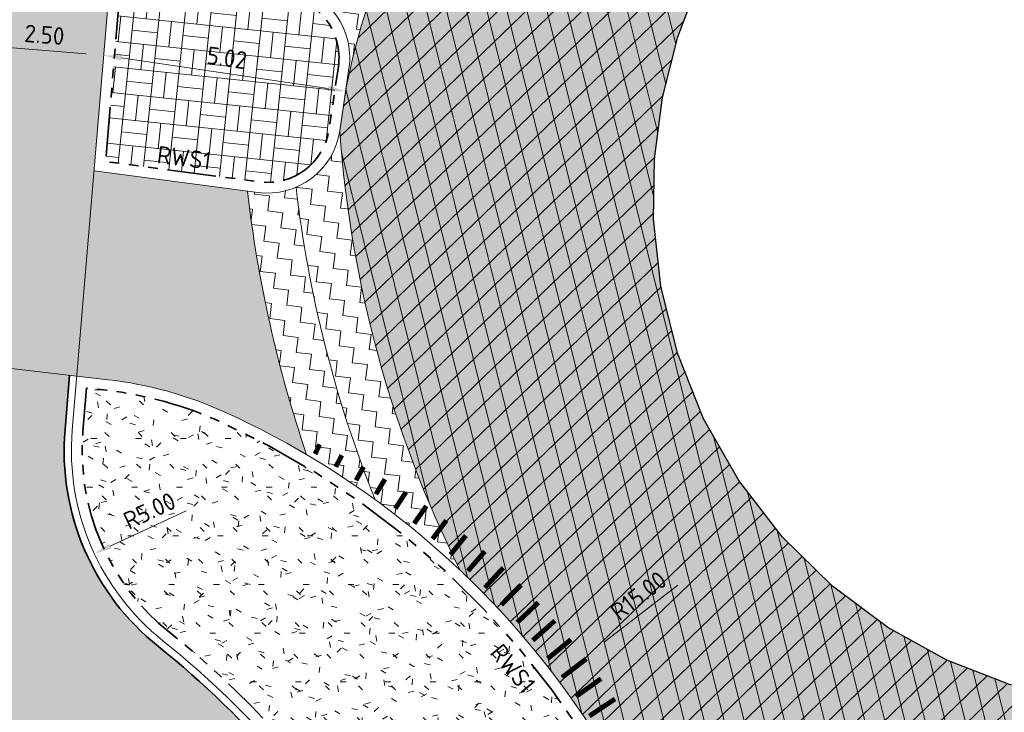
# Model space of a CAD drawing. Header units: metres. Extents: x 196651 to 397723, y 354703 to 710691.
# Tile 202 of 256: x 198029 to 198049, y 356111 to 356126. Entities that reach past the tile are written whole.
import ezdxf
from ezdxf.enums import TextEntityAlignment as Align

# ---------------------------------------------------------------- set-up
doc = ezdxf.new("R2010")
doc.units = ezdxf.units.M
doc.header["$MEASUREMENT"] = 0
doc.linetypes.add('VH-OPSLUITBAND_100X200', pattern=[16, 8, -2, 4, -2])
doc.linetypes.add('VH-RWSBAND_110X220', pattern=[24, 10, -2, 2, -2, 2, -2, 2, -2])
for name, color, linetype, lineweight in [('N-WE-GR-GRAS_BERM-A', 86, 'Continuous', 5), ('N-WE-VH-GOOT_TEGEL-G', 170, 'Continuous', 35), ('N-WE-VH-KANTOPSLUITING_TEKST-T', 7, 'VH-OPSLUITBAND_100X200', 35), ('N-WE-VH-KANTOPSLUITING_TROTTOIRBAND_RWS_110 220-G', 6, 'VH-RWSBAND_110X220', 35), ('N-WE-VH-KANTVERHARDING-G', 1, 'Continuous', 5), ('N-WE-VH-VERHARDING_ASFALT_DEKLAAG-A', 251, 'Continuous', 5), ('N-WE-VH-VERHARDING_ASFALT_DEKLAAG-G_ZWART', 252, 'Continuous', 5), ('N-WE-VH-VERHARDING_ASFALT_TRAPSGEWIJSFREZEN-1_TRAP-A', 5, 'Continuous', 5), ('N-WE-VH_BETON_PRINTBETON-A', 252, 'Continuous', 5), ('X-XX-AL-AANPIJLING-M', 7, 'Continuous', 18)]:
    doc.layers.add(name, color=color, linetype=linetype, lineweight=lineweight)
doc.layers.add('N-WE-VH-VERHARDING_ASFALT_COATING_ROOD-G', color=7, linetype='Continuous', lineweight=5, true_color=0xffa8a8)
doc.layers.add('N-WE-VH-VERHARDING_ASFALT_DEKLAAG-G_ROOD', color=7, linetype='Continuous', lineweight=5, true_color=0xbf4040)
doc.layers.add('N-WE-VW-MARKERING_RUMBLE_STRIP-G', color=7, linetype='Continuous')
doc.layers.add('X-XX-AL-HULPLIJNEN', color=4, linetype='Continuous', lineweight=25, plot=False)
doc.styles.add('NLCS-ISO', font='NLCS-ISO.ttf')
doc.styles.add('NLCS-ISO-M200-T18', font='NLCS-ISO.ttf')
doc.dimstyles.new('NLCS-M200-T18-PIJL', dxfattribs={"dimscale": 0.2, "dimtxt": 1.799999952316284, "dimasz": 1.8, "dimexe": 2, "dimexo": 2, "dimgap": 0.7, "dimtad": 1, "dimzin": 0, "dimdsep": 46, "dimtxsty": 'NLCS-ISO-M200-T18', "dimcen": 0, "dimdle": 2, "dimse1": 1, "dimse2": 1, "dimclrd": 256, "dimclre": 256, "dimclrt": 256, "dimadec": 1, "dimazin": 0, "dimtfac": 1, "dimtofl": 0, "dimtmove": 1, "dimatfit": 0, "dimfxl": 2, "dimfxlon": 1, "dimtfillclr": 254, "dimtolj": 1, "dimtzin": 0, "dimlwd": 18, "dimlwe": 18, "dimarcsym": 0})

# ---------------------------------------------------------------- blocks, each defined once
blk = doc.blocks.new('*D1785')
at = {"layer": 'Defpoints', "color": 0, "ltscale": 0.2, "transparency": 16777216}
for p in [(198035.2421205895, 356116.7529131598), (198030.7122296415, 356114.6362913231)]:
    blk.add_point(p, dxfattribs=at)
at = {"layer": 'X-XX-AL-AANPIJLING-M', "linetype": 'Continuous', "lineweight": 18, "ltscale": 0.2, "transparency": 16777216}
blk.add_line((198032.5966642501, 356115.5168059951), (198031.0383817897, 356114.7886880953), dxfattribs=at)
at = {"layer": 'X-XX-AL-AANPIJLING-M', "ltscale": 0.2, "transparency": 16777216}
blk.add_solid([(198031.0129823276, 356114.8430467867), (198031.0637812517, 356114.734329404), (198030.7122296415, 356114.6362913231)], dxfattribs=at)
at = {"layer": 'X-XX-AL-AANPIJLING-M', "ltscale": 0.2, "transparency": 16777216, "insert": (198031.8451352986, 356115.5188584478), "char_height": 0.3599999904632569, "attachment_point": 5, "rotation": 25.044647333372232, "style": 'NLCS-ISO-M200-T18'}
blk.add_mtext('\\A1;R5.00', dxfattribs=at)
blk = doc.blocks.new('TEKST TB')
at = {"style": 'NLCS-ISO'}
blk.add_attdef('TEKST_TROTTOIRBANDEN', text='', height=0.36, rotation=0.340705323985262, dxfattribs=at).set_placement((0, 0), align=Align.BOTTOM_CENTER)
blk = doc.blocks.new('*D1665')
at = {"layer": 'Defpoints', "color": 0, "ltscale": 0.2, "transparency": 16777216}
for p in [(198040.9013134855, 356112.6079364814), (198029.0298699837, 356103.4390309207)]:
    blk.add_point(p, dxfattribs=at)
at = {"layer": 'X-XX-AL-AANPIJLING-M', "linetype": 'Continuous', "lineweight": 18, "ltscale": 0.2, "transparency": 16777216}
blk.add_line((198042.68994428, 356113.9893848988), (198041.1862281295, 356112.8279902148), dxfattribs=at)
at = {"layer": 'X-XX-AL-AANPIJLING-M', "ltscale": 0.2, "transparency": 16777216}
blk.add_solid([(198041.1495525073, 356112.8754759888), (198041.2229037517, 356112.7805044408), (198040.9013134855, 356112.6079364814)], dxfattribs=at)
at = {"layer": 'X-XX-AL-AANPIJLING-M', "ltscale": 0.2, "transparency": 16777216, "insert": (198041.884940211, 356113.7719718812), "char_height": 0.3599999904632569, "attachment_point": 5, "rotation": 37.68069187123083, "style": 'NLCS-ISO-M200-T18'}
blk.add_mtext('\\A1;R15.00', dxfattribs=at)
blk = doc.blocks.new('*D1794')
at = {"layer": 'Defpoints', "color": 0, "transparency": 16777216}
for p in [(198028.4155924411, 356125.080594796), (198030.9068091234, 356124.8712160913), (198030.9068091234, 356124.8712160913)]:
    blk.add_point(p, dxfattribs=at)
at = {"layer": 'X-XX-AL-AANPIJLING-M', "linetype": 'Continuous', "lineweight": 18, "transparency": 16777216}
blk.add_line((198028.7743276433, 356125.0504442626), (198030.5480739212, 356124.9013666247), dxfattribs=at)
at = {"layer": 'X-XX-AL-AANPIJLING-M', "transparency": 16777216}
for points in [[(198028.7793527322, 356125.1102334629), (198028.7693025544, 356124.9906550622), (198028.4155924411, 356125.080594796)], [(198030.5530990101, 356124.9611558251), (198030.5430488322, 356124.8415774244), (198030.9068091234, 356124.8712160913)]]:
    blk.add_solid(points, dxfattribs=at)
at = {"layer": 'X-XX-AL-AANPIJLING-M', "transparency": 16777216, "insert": (198029.688001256, 356125.2947811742), "char_height": 0.3599999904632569, "attachment_point": 5, "rotation": 355.1957659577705, "style": 'NLCS-ISO-M200-T18'}
blk.add_mtext('\\A1;2.50', dxfattribs=at)
blk = doc.blocks.new('*D1795')
at = {"layer": 'Defpoints', "color": 0, "transparency": 16777216}
for p in [(198030.9068091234, 356124.8712160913), (198035.8710888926, 356124.1373660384), (198035.8710888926, 356124.1373660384)]:
    blk.add_point(p, dxfattribs=at)
at = {"layer": 'X-XX-AL-AANPIJLING-M', "linetype": 'Continuous', "lineweight": 18, "transparency": 16777216}
blk.add_line((198031.2629389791, 356124.8185708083), (198035.5149590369, 356124.1900113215), dxfattribs=at)
at = {"layer": 'X-XX-AL-AANPIJLING-M', "transparency": 16777216}
for points in [[(198031.271713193, 356124.8779257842), (198031.2541647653, 356124.7592158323), (198030.9068091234, 356124.8712160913)], [(198035.5237332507, 356124.2493662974), (198035.5061848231, 356124.1306563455), (198035.8710888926, 356124.1373660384)]]:
    blk.add_solid(points, dxfattribs=at)
at = {"layer": 'X-XX-AL-AANPIJLING-M', "transparency": 16777216, "insert": (198033.4357448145, 356124.8208509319), "char_height": 0.3599999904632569, "attachment_point": 5, "rotation": 351.5910882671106, "style": 'NLCS-ISO-M200-T18'}
blk.add_mtext('\\A1;5.02', dxfattribs=at)

msp = doc.modelspace()

# ---------------------------------------------------------------- hatches: boundary and pattern name
at = {"layer": 'N-WE-GR-GRAS_BERM-A'}
h = msp.add_hatch(dxfattribs=at)
h.set_pattern_fill('AGR-GRAS_01', color=256, scale=0.04, pattern_type=2)
h.set_pattern_definition([(0, (0, 0), (1, 1), [0.12, -0.8]), (45, (0.4, 0.2), (-0.1131370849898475, 1.866761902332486), [0.12, -0.8]), (29.99999999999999, (0.08, 0.12), (0.2274613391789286, 1.286025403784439), [0.12, -0.8]), (15, (0.32, 0.48), (0.3856270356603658, 0.7244941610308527), [0.12, -0.8]), (135, (0.16, 2), (-0.02828427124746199, -0.6505382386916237), [0.12, -0.8]), (150, (1.2, 0.4), (0.2156921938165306, -0.5864101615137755), [0.12, -0.8]), (165, (0.24, 0.04), (0.1434520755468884, -0.7010146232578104), [0.12, -0.8]), (85, (0.4, 0.4), (-0.872677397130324, 1.040016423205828), [0.12, -0.8]), (99.99999999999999, (0, 0), (-1.112117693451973, 0.7787131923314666), [0.12, -0.7999999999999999])])
edge = h.paths.add_edge_path()
edge.add_arc((198035.2421205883, 356116.7529131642), 4.779999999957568, 175.1957659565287, 231.371803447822)
edge.add_arc((198020.577740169, 356098.3897449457), 18.7199999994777, 29.233282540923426, 51.39462795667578, ccw=False)
edge.add_line((198036.9135335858, 356107.5319686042), (198039.0424934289, 356103.7278341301))
edge.add_arc((198043.213705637, 356106.0622267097), 4.780000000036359, 209.233282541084, 264.4633105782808)
edge.add_line((198042.752516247, 356101.3045272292), (198043.5478804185, 356101.2274283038))
edge.add_line((198043.5478804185, 356101.2274283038), (198043.5195082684, 356101.7626166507))
edge.add_line((198043.5195082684, 356101.7626166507), (198043.3874663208, 356103.7187676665))
edge.add_arc((198026.0686544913, 356101.4441579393), 17.46754397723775, 7.482259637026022, 65.5380046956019)
edge.add_arc((198030.0801653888, 356110.2621105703), 7.780000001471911, 65.53800469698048, 83.44999517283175)
edge.add_line((198030.967632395, 356117.9913280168), (198030.5533503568, 356118.0388957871))
edge.add_line((198030.5533503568, 356118.0388957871), (198030.4789142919, 356117.1532452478))
at = {"layer": 'N-WE-VH-VERHARDING_ASFALT_COATING_ROOD-G'}
h = msp.add_hatch(color=256, dxfattribs=at)
edge = h.paths.add_edge_path()
edge.add_line((198031.4294343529, 356131.0894830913), (198029.0790537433, 356131.1835357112))
edge.add_line((198029.0790537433, 356131.1835357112), (198029.067629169, 356131.0476045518))
edge.add_line((198029.067629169, 356131.0476045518), (198028.9163354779, 356131.0385044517))
edge.add_line((198028.9163354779, 356131.0385044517), (198028.5691486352, 356126.9076275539))
edge.add_line((198028.5691486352, 356126.9076275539), (198028.1990489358, 356122.5041303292))
edge.add_line((198028.1990489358, 356122.5041303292), (198027.9242628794, 356119.2346879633))
edge.add_arc((198024.9348028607, 356119.485942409), 2.999999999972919, 345.2730524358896, 355.1957659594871, ccw=False)
edge.add_line((198027.8362477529, 356118.7233038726), (198027.9867252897, 356118.7060260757))
edge.add_arc((198024.9348028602, 356119.485942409), 3.150000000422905, 342.90097050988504, 345.6649064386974, ccw=False)
edge.add_line((198027.9455665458, 356118.5597663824), (198030.3531187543, 356118.2833317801))
edge.add_line((198030.3531187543, 356118.2833317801), (198031.4294343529, 356131.0894830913))
at = {"layer": 'N-WE-VH-VERHARDING_ASFALT_DEKLAAG-A', "lineweight": 9}
h = msp.add_hatch(dxfattribs=at)
h.set_pattern_fill('AVH-ASFALT', color=256, scale=0.4, angle=164, pattern_type=2)
h.set_pattern_definition([(224, (0, 0), (0.2778633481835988, -0.2877359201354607), []), (283.9999999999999, (0, 0), (0.3881182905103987, 0.09676875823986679), [])])
h.paths.add_polyline_path([(198042.195, 356121.505), (198042.213, 356122.748), (198042.377, 356124.006), (198042.691, 356125.254), (198043.154, 356126.464), (198043.757, 356127.611), (198044.486, 356128.671), (198045.322, 356129.626), (198046.244, 356130.46), (198047.263, 356131.179), (198048.396, 356131.776), (198049.62, 356132.226), (198050.904, 356132.51), (198052.215, 356132.619), (198053.517, 356132.551), (198054.776, 356132.316), (198055.962, 356131.93), (198057.197, 356131.35), (198058.38, 356130.606), (198059.478, 356129.706), (198060.461, 356128.667), (198061.305, 356127.512), (198061.99, 356126.269), (198062.508, 356124.971), (198062.854, 356123.651), (198063.03, 356122.293), (198063.018, 356120.882), (198062.804, 356119.459), (198062.386, 356118.066), (198061.773, 356116.748), (198060.988, 356115.542), (198060.06, 356114.48), (198059.026, 356113.581), (198057.873, 356112.821), (198056.594, 356112.205), (198055.217, 356111.761), (198053.778, 356111.508), (198052.317, 356111.458), (198050.878, 356111.608), (198049.499, 356111.947), (198048.214, 356112.452), (198047.006, 356113.121), (198045.867, 356113.968), (198044.834, 356114.982), (198043.942, 356116.139), (198043.22, 356117.409), (198042.685, 356118.754), (198042.345, 356120.132)], flags=16)
edge = h.paths.add_edge_path()
edge.add_arc((198055.4766119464, 356121.7187497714), 14.11288123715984, 355.5884498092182, 393.7722363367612)
edge.add_line((198067.2079999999, 356129.5639999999), (198066.1790000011, 356130.5539999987))
edge.add_line((198066.1790000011, 356130.5539999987), (198065.2290000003, 356131.6210000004))
edge.add_line((198065.2290000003, 356131.6210000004), (198064.3699999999, 356132.7630000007))
edge.add_line((198064.3699999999, 356132.7630000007), (198063.6129999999, 356133.974))
edge.add_arc((198053.8240087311, 356126.3573724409), 12.40311918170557, 37.88580496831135, 85.5774554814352)
edge.add_line((198054.7804298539, 356138.7235611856), (198053.7762296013, 356138.7758346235))
edge.add_line((198053.7762296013, 356138.7758346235), (198053.677, 356138.781))
edge.add_arc((198052.3660935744, 356125.937231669), 12.91049420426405, 84.17225479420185, 124.680642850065)
edge.add_line((198045.0199999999, 356136.5539999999), (198044.032, 356135.519))
edge.add_line((198044.032, 356135.519), (198042.957, 356134.575))
edge.add_line((198042.957, 356134.575), (198041.803, 356133.729))
edge.add_line((198041.803, 356133.729), (198040.58, 356132.986))
edge.add_arc((198053.256285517, 356120.5498401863), 17.757992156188, 135.5478466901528, 167.9898876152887)
edge.add_line((198035.8870000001, 356124.2450000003), (198035.7507638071, 356123.3234022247))
edge.add_arc((198059.6964027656, 356125.0312047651), 24.00646193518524, 184.0794266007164, 206.5771165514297)
edge.add_arc((198026.0686544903, 356101.4441579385), 17.68754397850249, 27.560139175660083, 46.57731757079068, ccw=False)
edge.add_arc((198052.3151757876, 356119.6819750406), 14.58518576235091, 223.5779036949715, 261.9630649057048)
edge.add_line((198050.2760000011, 356105.240042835), (198051.0643627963, 356105.1505225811))
edge.add_arc((198052.3151757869, 356119.6819750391), 14.58518576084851, 265.0803201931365, 302.8950754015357)
edge.add_arc((198073.1743636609, 356095.6929686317), 17.47204140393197, 119.23239695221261, 137.7735058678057, ccw=False)
edge.add_arc((198058.583600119, 356119.9447743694), 10.85312894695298, 303.9315362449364, 358.158694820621)
edge.add_line((198069.4311251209, 356119.5960491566), (198069.5476804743, 356120.6331866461))
at = {"layer": 'N-WE-VH-VERHARDING_ASFALT_DEKLAAG-G_ROOD'}
h = msp.add_hatch(color=256, dxfattribs=at)
edge = h.paths.add_edge_path()
edge.add_arc((198035.2421206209, 356116.7529135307), 5.150000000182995, 175.1957701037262, 219.2373761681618)
edge.add_arc((198020.4500581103, 356098.1394902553), 18.77531222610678, 54.8726943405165, 75.76927051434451)
edge.add_arc((198024.9348028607, 356119.485942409), 3.149999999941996, 272.3787211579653, 342.900970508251)
edge.add_line((198027.9455665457, 356118.5597663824), (198030.204028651, 356118.300450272))
edge.add_line((198030.204028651, 356118.300450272), (198030.1102142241, 356117.1842332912))
h = msp.add_hatch(color=256, dxfattribs=at)
edge = h.paths.add_edge_path()
edge.add_line((198059.9864198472, 356094.7601444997), (198057.7619354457, 356084.3678069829))
edge.add_line((198057.7619354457, 356084.3678069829), (198059.940892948, 356083.9030916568))
edge.add_line((198059.940892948, 356083.9030916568), (198062.4269893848, 356095.5122985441))
edge.add_arc((198072.3519624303, 356093.3868785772), 10.14999999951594, 83.28178701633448, 167.9127494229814, ccw=False)
edge.add_line((198073.5393747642, 356103.4671837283), (198074.9791103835, 356103.3050425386))
edge.add_line((198074.9791103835, 356103.3050425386), (198114.4968007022, 356098.8510774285))
edge.add_line((198114.4968007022, 356098.8510774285), (198132.2268560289, 356096.853071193))
edge.add_line((198132.2268560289, 356096.853071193), (198162.1601647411, 356093.4810409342))
edge.add_arc((198159.1768737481, 356066.9985471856), 26.65000000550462, 71.13364386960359, 83.57264511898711, ccw=False)
edge.add_line((198167.7944663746, 356092.2167865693), (198175.5435832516, 356089.5687534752))
edge.add_line((198175.5435832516, 356089.5687534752), (198177.7043724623, 356088.8800265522))
edge.add_arc((198187.8322783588, 356120.6549856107), 33.35000001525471, 252.3209120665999, 259.1584336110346)
edge.add_line((198181.559347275, 356087.9002479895), (198189.8761610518, 356086.7686389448))
edge.add_line((198189.8761610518, 356086.7686389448), (198190.2561459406, 356089.570107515))
edge.add_line((198190.2561459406, 356089.570107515), (198182.1655033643, 356091.0423166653))
edge.add_arc((198187.8322783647, 356120.6549856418), 30.15000004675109, 252.3209120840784, 259.1666677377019, ccw=False)
edge.add_line((198178.6761655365, 356091.9288981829), (198176.5469664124, 356092.6075561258))
edge.add_line((198176.5469664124, 356092.6075561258), (198168.8292242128, 356095.2448678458))
edge.add_arc((198159.1768737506, 356066.9985471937), 29.84999999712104, 71.13364387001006, 83.5726451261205)
edge.add_line((198162.5183835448, 356096.6609276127), (198132.5852027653, 356100.0329434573))
edge.add_line((198132.5852027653, 356100.0329434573), (198114.8552001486, 356102.0309437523))
edge.add_line((198114.8552001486, 356102.0309437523), (198078.5813975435, 356106.1192963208))
edge.add_arc((198078.9341944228, 356109.2494775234), 3.149999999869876, 174.1331039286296, 263.5694374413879, ccw=False)
edge.add_line((198075.8006939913, 356109.5714636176), (198076.1303685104, 356112.7797861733))
edge.add_line((198076.1303685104, 356112.7797861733), (198073.9418920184, 356113.00466535))
edge.add_line((198073.9418920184, 356113.00466535), (198073.733660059, 356110.9781960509))
edge.add_arc((198068.6106355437, 356111.5046177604), 5.15000000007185, 281.6676210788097, 354.1331039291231, ccw=False)
edge.add_arc((198072.3519624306, 356093.3868785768), 13.34999999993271, 101.6676210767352, 142.4569986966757)
edge.add_arc((198057.682029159, 356104.6582181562), 5.150001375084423, 264.44562191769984, 322.4816876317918, ccw=False)
edge.add_line((198057.1835583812, 356099.5323971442), (198056.3222446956, 356099.6161573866))
edge.add_line((198056.3222446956, 356099.6161573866), (198055.8507287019, 356096.4481204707))
edge.add_line((198055.8507287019, 356096.4481204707), (198058.972845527, 356096.1454850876))
edge.add_arc((198058.8618928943, 356095.0008499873), 1.149999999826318, -12.081867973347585, 84.46345942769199, ccw=False)
edge = h.paths.add_edge_path()
edge.add_line((198038.8846066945, 356086.5605381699), (198038.7919455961, 356096.8898003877))
edge.add_arc((198039.9418993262, 356096.9001163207), 1.149999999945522, 83.3792660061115, 180.5139716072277, ccw=False)
edge.add_line((198040.0744904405, 356098.0424470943), (198043.471441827, 356097.6481606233))
edge.add_line((198043.471441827, 356097.6481606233), (198043.7523128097, 356100.8358772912))
edge.add_line((198043.7523128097, 356100.8358772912), (198042.646178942, 356100.9435927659))
edge.add_arc((198043.2137056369, 356106.0622267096), 5.149999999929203, 209.2332825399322, 263.6731921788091, ccw=False)
edge.add_line((198038.71961717, 356103.5471384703), (198036.5906573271, 356107.3512729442))
edge.add_arc((198020.5777401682, 356098.3897449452), 18.35000000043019, 29.23328254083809, 51.38998534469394)
edge.add_arc((198035.2421205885, 356116.7529131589), 5.149999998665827, 218.680858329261, 231.3899853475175, ccw=False)
edge.add_line((198031.2218284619, 356113.5342564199), (198030.584734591, 356113.9496301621))
edge.add_arc((198020.4984461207, 356098.2340134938), 18.67388075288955, 57.30763771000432, 75.82059601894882)
edge.add_arc((198024.9348019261, 356119.485942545), 3.150000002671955, 261.88503622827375, 272.51048941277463, ccw=False)
edge.add_line((198024.4901485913, 356116.367484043), (198023.678902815, 356116.483157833))
edge.add_line((198023.678902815, 356116.483157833), (198023.4090844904, 356113.2728222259))
edge.add_arc((198020.5777401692, 356098.3897449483), 15.14999999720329, 63.19256403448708, 79.22880732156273, ccw=False)
edge.add_line((198027.4102898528, 356111.9115334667), (198028.2965420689, 356111.425948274))
edge.add_arc((198020.5777401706, 356098.3897449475), 15.14999999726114, 29.233282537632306, 59.37001031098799, ccw=False)
edge.add_line((198033.7982140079, 356105.7884996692), (198035.7170540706, 356102.359817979))
edge.add_arc((198038.4708799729, 356103.8323691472), 3.12281348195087, 208.1347176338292, 211.992830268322)
edge.add_arc((198031.4039127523, 356099.5321717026), 5.149999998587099, 0.4853907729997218, 30.9123490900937, ccw=False)
edge.add_line((198036.5537279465, 356099.5758002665), (198036.6641461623, 356086.5422884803))
edge.add_line((198036.6641461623, 356086.5422884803), (198038.8846066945, 356086.5605381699))
at = {"layer": 'N-WE-VH-VERHARDING_ASFALT_DEKLAAG-G_ZWART'}
h = msp.add_hatch(color=256, dxfattribs=at)
h.paths.add_polyline_path([(198042.195, 356121.505), (198042.213, 356122.748), (198042.377, 356124.006), (198042.691, 356125.254), (198043.154, 356126.464), (198043.757, 356127.611), (198044.486, 356128.671), (198045.322, 356129.626), (198046.244, 356130.46), (198047.263, 356131.179), (198048.396, 356131.776), (198049.62, 356132.226), (198050.904, 356132.51), (198052.215, 356132.619), (198053.517, 356132.551), (198054.776, 356132.316), (198055.962, 356131.93), (198057.197, 356131.35), (198058.38, 356130.606), (198059.478, 356129.706), (198060.461, 356128.667), (198061.305, 356127.512), (198061.99, 356126.269), (198062.508, 356124.971), (198062.854, 356123.651), (198063.03, 356122.293), (198063.018, 356120.882), (198062.804, 356119.459), (198062.386, 356118.066), (198061.773, 356116.748), (198060.988, 356115.542), (198060.06, 356114.48), (198059.026, 356113.581), (198057.873, 356112.821), (198056.594, 356112.205), (198055.217, 356111.761), (198053.778, 356111.508), (198052.317, 356111.458), (198050.878, 356111.608), (198049.499, 356111.947), (198048.214, 356112.452), (198047.006, 356113.121), (198045.867, 356113.968), (198044.834, 356114.982), (198043.942, 356116.139), (198043.22, 356117.409), (198042.685, 356118.754), (198042.345, 356120.132)], flags=16)
edge = h.paths.add_edge_path()
edge.add_arc((198055.4766119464, 356121.7187497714), 14.11288123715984, 355.5884498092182, 393.7722363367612)
edge.add_line((198067.2079999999, 356129.5639999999), (198066.1790000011, 356130.5539999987))
edge.add_line((198066.1790000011, 356130.5539999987), (198065.2290000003, 356131.6210000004))
edge.add_line((198065.2290000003, 356131.6210000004), (198064.3699999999, 356132.7630000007))
edge.add_line((198064.3699999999, 356132.7630000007), (198063.6129999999, 356133.974))
edge.add_arc((198053.8240087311, 356126.3573724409), 12.40311918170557, 37.88580496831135, 85.5774554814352)
edge.add_line((198054.7804298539, 356138.7235611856), (198053.7762296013, 356138.7758346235))
edge.add_line((198053.7762296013, 356138.7758346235), (198053.677, 356138.781))
edge.add_arc((198052.3660935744, 356125.937231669), 12.91049420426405, 84.17225479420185, 124.680642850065)
edge.add_line((198045.0199999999, 356136.5539999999), (198044.032, 356135.519))
edge.add_line((198044.032, 356135.519), (198042.957, 356134.575))
edge.add_line((198042.957, 356134.575), (198041.803, 356133.729))
edge.add_line((198041.803, 356133.729), (198040.58, 356132.986))
edge.add_arc((198053.256285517, 356120.5498401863), 17.757992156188, 135.5478466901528, 167.9898876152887)
edge.add_line((198035.8870000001, 356124.2450000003), (198035.7507638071, 356123.3234022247))
edge.add_arc((198059.6964027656, 356125.0312047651), 24.00646193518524, 184.0794266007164, 206.5771165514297)
edge.add_arc((198026.0686544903, 356101.4441579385), 17.68754397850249, 27.560139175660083, 46.57731757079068, ccw=False)
edge.add_arc((198052.3151757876, 356119.6819750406), 14.58518576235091, 223.5779036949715, 261.9630649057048)
edge.add_line((198050.2760000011, 356105.240042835), (198051.0643627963, 356105.1505225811))
edge.add_arc((198052.3151757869, 356119.6819750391), 14.58518576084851, 265.0803201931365, 302.8950754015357)
edge.add_arc((198073.1743636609, 356095.6929686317), 17.47204140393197, 119.23239695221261, 137.7735058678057, ccw=False)
edge.add_arc((198058.583600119, 356119.9447743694), 10.85312894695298, 303.9315362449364, 358.158694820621)
edge.add_line((198069.4311251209, 356119.5960491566), (198069.5476804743, 356120.6331866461))
h = msp.add_hatch(color=256, dxfattribs=at)
edge = h.paths.add_edge_path()
edge.add_arc((198059.6964027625, 356125.0312047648), 26.0064619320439, 186.5074313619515, 197.4029124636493)
edge.add_line((198034.8803833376, 356117.2529503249), (198033.0900418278, 356118.1225172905))
edge.add_line((198033.0900418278, 356118.1225172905), (198032.8745666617, 356117.7682679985))
edge.add_arc((198029.9578920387, 356109.5700340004), 8.701610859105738, 70.41603588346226, 83.16995621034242)
edge.add_line((198030.9927278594, 356118.2098920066), (198030.3531187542, 356118.2833317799))
edge.add_line((198030.3531187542, 356118.2833317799), (198030.7075502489, 356122.5004065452))
edge.add_line((198030.7075502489, 356122.5004065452), (198033.8574961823, 356122.0838383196))
h = msp.add_hatch(color=256, dxfattribs=at)
edge = h.paths.add_edge_path()
edge.add_arc((198059.6964040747, 356125.0311995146), 26.00646161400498, 197.4029005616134, 198.7552356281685)
edge.add_arc((198026.0686544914, 356101.4441579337), 17.687543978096, 59.40557316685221, 67.31051945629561)
edge.add_line((198032.8913886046, 356117.7628438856), (198032.8745666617, 356117.7682679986))
edge.add_line((198032.8745666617, 356117.7682679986), (198033.0900418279, 356118.1225172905))
edge.add_line((198033.0900418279, 356118.1225172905), (198034.8803833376, 356117.2529503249))
at = {"layer": 'N-WE-VH-VERHARDING_ASFALT_TRAPSGEWIJSFREZEN-1_TRAP-A', "lineweight": 9}
h = msp.add_hatch(dxfattribs=at)
h.set_pattern_fill('AVH-ASFALT_FREESVAK', color=256, scale=0.2, angle=83.00000000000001, pattern_type=2)
h.set_pattern_definition([(83.00000000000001, (198035.3221990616, 356124.2450000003), (-0.2720865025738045, 0.3482548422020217), [0.3125, -0.3125]), (173, (198035.3602832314, 356124.5551706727), (-0.3482548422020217, -0.2720865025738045), [0.3125, -0.3125])])
h.paths.add_polyline_path([(198040.58, 356132.986), (198039.175, 356132.291), (198038.3832275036, 356131.9802564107, 0.08968242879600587), (198035.3221990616, 356126.0480956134, -0.2827142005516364), (198035.9400669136, 356124.6039820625), (198035.887, 356124.2450000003, -0.1425082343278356)])
h = msp.add_hatch(dxfattribs=at)
h.set_pattern_fill('AVH-ASFALT_FREESVAK', color=256, scale=0.2, angle=83.00000000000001, pattern_type=2)
h.set_pattern_definition([(83.00000000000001, (198034.8549917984, 356114.2906672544), (-0.2720865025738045, 0.3482548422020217), [0.3125, -0.3125]), (173, (198034.8930759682, 356114.6008379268), (-0.3482548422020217, -0.2720865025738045), [0.3125, -0.3125])])
h.paths.add_polyline_path([(198035.7507638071, 356123.3234022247, -0.2609829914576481), (198034.8549917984, 356122.1628533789, 0.06648597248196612), (198036.4785240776, 356115.7439421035, -0.03216459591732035), (198038.2266317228, 356114.2906672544, -0.09848122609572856)])
h = msp.add_hatch(dxfattribs=at)
h.set_pattern_fill('AVH-ASFALT_FREESVAK', color=256, scale=0.2, angle=83.00000000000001, pattern_type=2)
h.set_pattern_definition([(83.00000000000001, (198033.8574961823, 356115.7439421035), (-0.2720865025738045, 0.3482548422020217), [0.3125, -0.3125]), (173, (198033.8955803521, 356116.0541127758), (-0.3482548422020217, -0.2720865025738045), [0.3125, -0.3125])])
h.paths.add_polyline_path([(198034.8549917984, 356122.1628533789, -0.1343909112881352), (198034.0702323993, 356122.0557047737), (198033.8574961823, 356122.0838383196, 0.05349211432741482), (198035.0708661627, 356116.6694460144, -0.02382481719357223), (198036.4785240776, 356115.7439421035, -0.06648597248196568)])
at = {"layer": 'N-WE-VH_BETON_PRINTBETON-A'}
h = msp.add_hatch(dxfattribs=at)
h.set_pattern_fill('AVH-BSS_KEIFORMAAT_BLOK', color=256, scale=2.5, angle=174, pattern_type=2)
h.set_pattern_definition([(174, (192530.8626700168, 422217.2792524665), (-0.05487744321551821, -0.5221239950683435), []), (174, (192530.8352312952, 422217.018190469), (-0.5770014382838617, -0.4672465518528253), [0.525, -0.525]), (264, (192530.8626700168, 422217.2792524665), (0.5221239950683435, -0.05487744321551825), []), (264, (192531.1237320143, 422217.2518137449), (0.4672465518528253, -0.5770014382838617), [0.525, -0.525])])
edge = h.paths.add_edge_path()
edge.add_line((198031.2502144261, 356126.3302805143), (198030.9443452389, 356122.6910067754))
edge.add_line((198030.9443452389, 356122.6910067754), (198034.0990754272, 356122.2738058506))
edge.add_arc((198034.266889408, 356123.5427575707), 1.280000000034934, 262.4665682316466, 351.5910882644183)
edge.add_line((198035.5331288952, 356123.3555743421), (198035.7224320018, 356124.63615418))
edge.add_arc((198034.4561925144, 356124.8233374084), 1.280000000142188, 351.5910882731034, 446.0063390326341)
edge.add_line((198034.5453395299, 356126.1002292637), (198031.2502144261, 356126.3302805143))

# ---------------------------------------------------------------- linework, layer by layer
at = {"layer": 'N-WE-VH-GOOT_TEGEL-G', "flags": 128}
for points in [[(198036.6726175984, 356085.5423243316), (198036.6641458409, 356086.5423264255), (198036.5537279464, 356099.5758002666, 0.1335434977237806), (198035.8224258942, 356102.1777796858, -0.01684342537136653), (198035.7170540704, 356102.3598179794), (198033.7982140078, 356105.7884996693, 0.09859978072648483), (198029.9553767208, 356110.288586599, 0.03322639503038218), (198028.2965420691, 356111.425948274), (198027.4102898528, 356111.9115334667, 0.08174255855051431), (198022.716315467, 356113.3880447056), (198012.3543747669, 356114.8655315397), (198000.1454992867, 356116.6063688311, 0.008349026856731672), (197996.8271793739, 356117.0231152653), (197957.1139794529, 356121.3384500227, 0.004590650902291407), (197955.2840182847, 356121.5203149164), (197938.160162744, 356123.063484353, -0.004590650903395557), (197936.2717305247, 356123.2511602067), (197915.7396567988, 356125.4822262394, 0.02355031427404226), (197906.3282516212, 356126.0584131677), (197888.5724948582, 356126.3079682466, 0.02629714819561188), (197886.088348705, 356126.2122111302), (197877.9412878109, 356125.467868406, -0.01585201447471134), (197876.4636929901, 356125.3799825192), (197873.8822257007, 356125.3084378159)], [(198043.752312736, 356100.8358772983), (198042.7168174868, 356100.93625342, -0.2457624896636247), (198038.71961717, 356103.5471384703), (198036.5906573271, 356107.3512729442, 0.09697917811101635), (198032.0284372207, 356112.7286443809, -0.2502283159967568), (198030.1102142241, 356117.1842332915), (198030.2040286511, 356118.3004502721)]]:
    msp.add_lwpolyline(points, format="xyb", dxfattribs=at)
at = {"layer": 'N-WE-VH-KANTOPSLUITING_TROTTOIRBAND_RWS_110 220-G', "ltscale": 0.1, "flags": 128}
msp.add_lwpolyline([(198031.2502144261, 356126.3302805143), (198034.5453395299, 356126.1002292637, -0.4369685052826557), (198035.7224320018, 356124.63615418), (198035.5331288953, 356123.3555743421, -0.4097452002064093), (198034.0990754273, 356122.2738058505), (198030.9443452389, 356122.6910067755)], format="xyb", close=True, dxfattribs=at)
msp.add_lwpolyline([(198043.5479516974, 356101.2274213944), (198042.7525162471, 356101.3045272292, -0.2457624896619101), (198039.0424934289, 356103.7278341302), (198036.9135335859, 356107.5319686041, 0.09697917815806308), (198032.2593232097, 356113.0177666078, -0.2502283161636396), (198030.4789142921, 356117.15324525), (198030.5533503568, 356118.0388957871), (198030.9676323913, 356117.9913280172, -0.078315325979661), (198033.301782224, 356117.343747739, -0.2588771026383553), (198043.3874663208, 356103.7187676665), (198043.5195082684, 356101.7626166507), (198043.5478804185, 356101.2274283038)], format="xyb", dxfattribs=at)
at = {"layer": 'N-WE-VH-KANTVERHARDING-G', "flags": 128}
for points in [[(198038.2266317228, 356114.2906672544, -0.09848122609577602), (198035.7507638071, 356123.3234022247), (198035.887, 356124.2450000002, -0.1425082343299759), (198040.58, 356132.986)], [(198052.3303096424, 356100.1550690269), (198042.7312899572, 356101.0855536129, -0.2457624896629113), (198038.8505129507, 356103.6203934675), (198036.7215531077, 356107.4245279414, 0.09697917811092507), (198032.1220396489, 356112.8458560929, -0.2502283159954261), (198030.259687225, 356117.1716705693), (198031.4294343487, 356131.089483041, -9.540545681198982e-05), (198031.4294343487, 356131.089483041, 9.540545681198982e-05)], [(198031.0491538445, 356126.5648531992), (198034.5606616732, 356126.3196950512, -0.4369685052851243), (198035.9400669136, 356124.6039820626), (198035.7507638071, 356123.3234022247, -0.4097452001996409), (198034.0702323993, 356122.0557047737), (198030.7075502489, 356122.5004065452)], [(198035.0708661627, 356116.6694460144, -0.05349211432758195), (198033.8574961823, 356122.0838383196)], [(198036.4785240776, 356115.7439421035, -0.06648597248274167), (198034.8549917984, 356122.1628533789)], [(198030.3531187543, 356118.2833317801), (198030.9927278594, 356118.2098920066, -0.07831532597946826), (198033.3928819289, 356117.5439996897, -0.2589823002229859), (198043.6065, 356103.7405), (198043.7391157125, 356101.7758488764), (198043.768, 356101.231), (198043.7654788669, 356100.9853041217)]]:
    msp.add_lwpolyline(points, format="xyb", dxfattribs=at)
msp.add_lwpolyline([(198027.9455665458, 356118.5597663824), (198030.3531187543, 356118.2833317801)], dxfattribs=at)
at = {"layer": 'N-WE-VW-MARKERING_RUMBLE_STRIP-G', "const_width": 0.1, "flags": 128}
for points in [[(198035.244357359, 356116.68237298), (198035.3382642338, 356116.8824926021)], [(198035.6698016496, 356116.4179581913), (198035.793322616, 356116.6594018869)], [(198036.0860131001, 356116.1427717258), (198036.2405034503, 356116.4209131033)], [(198036.4928565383, 356115.8570942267), (198036.6792858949, 356116.1673040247)], [(198036.8902031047, 356115.5611975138), (198037.1091588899, 356115.8988700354)], [(198037.2779292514, 356115.2553447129), (198037.5296217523, 356115.6159237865)], [(198037.6559157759, 356114.9397904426), (198037.9401847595, 356115.318794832)], [(198038.0240468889, 356114.6147810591), (198038.3403697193, 356115.0078292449)], [(198038.382209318, 356114.2805549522), (198038.7297105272, 356114.6833892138)], [(198038.7302914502, 356113.9373428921), (198039.107753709, 356114.3458526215)], [(198039.0681825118, 356113.5853684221), (198039.4740589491, 356113.9956126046)], [(198039.3957717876, 356113.2248482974), (198039.8281996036, 356113.6330770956)], [(198039.7129478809, 356112.8559929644), (198040.1697631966, 356113.2586683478)], [(198040.0195980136, 356112.479007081), (198040.4983519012, 356112.8728224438)], [(198040.3156073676, 356112.0940900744), (198040.8135830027, 356112.4759887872)], [(198040.6008584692, 356111.7014367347), (198041.1150893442, 356112.068629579)], [(198040.8752306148, 356111.3012378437), (198041.4025197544, 356111.6512192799)]]:
    msp.add_lwpolyline(points, dxfattribs=at)
at = {"layer": 'X-XX-AL-HULPLIJNEN', "flags": 128}
for points in [[(198042.195, 356121.505), (198042.213, 356122.748), (198042.377, 356124.006), (198042.691, 356125.254), (198043.154, 356126.464)], [(198060.988, 356115.542), (198060.06, 356114.48), (198059.026, 356113.581), (198057.873, 356112.821), (198056.594, 356112.205), (198055.217, 356111.761), (198053.778, 356111.508), (198052.317, 356111.458), (198050.878, 356111.608), (198049.499, 356111.947), (198048.214, 356112.452), (198047.006, 356113.121), (198045.867, 356113.968), (198044.834, 356114.982), (198043.942, 356116.139), (198043.22, 356117.409), (198042.685, 356118.754), (198042.345, 356120.132), (198042.195, 356121.505)]]:
    msp.add_lwpolyline(points, dxfattribs=at)

# ---------------------------------------------------------------- block references
at = {"layer": 'N-WE-VH-KANTOPSLUITING_TEKST-T'}
for p, rotation in [((198032.5217103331, 356122.482406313), 352.4665682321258), ((198039.0831603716, 356112.0952838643), 309.2872475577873)]:
    msp.add_blockref('TEKST TB', p, dxfattribs=dict(at, rotation=rotation)).add_auto_attribs({'TEKST_TROTTOIRBANDEN': 'RWS1'})

# ---------------------------------------------------------------- dimensions: what is measured, and where the dimension line sits
at = {"layer": 'X-XX-AL-AANPIJLING-M'}
for p1, p2, picture, middle in [((198028.4155924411, 356125.080594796), (198030.9068091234, 356124.8712160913), '*D1794', (198029.688001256, 356125.2947811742)), ((198030.9068091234, 356124.8712160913), (198035.8710888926, 356124.1373660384), '*D1795', (198033.4357448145, 356124.8208509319))]:
    dim = msp.add_aligned_dim(p1=p1, p2=p2, distance=0, dimstyle='NLCS-M200-T18-PIJL', dxfattribs=at)
    dim.commit()
    dim.dimension.update_dxf_attribs({"geometry": picture, "text_midpoint": middle})
at = {"layer": 'X-XX-AL-AANPIJLING-M', "ltscale": 0.2}
dim = msp.add_radius_dim(center=(198035.2421205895, 356116.7529131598), mpoint=(198030.7122296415, 356114.6362913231), dimstyle='NLCS-M200-T18-PIJL', dxfattribs=at)
dim.commit()
dim.dimension.update_dxf_attribs({"geometry": '*D1785', "text_midpoint": (198031.9805990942, 356115.2289454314), "dimtype": 164})
dim = msp.add_radius_dim(center=(198029.0298699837, 356103.4390309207), mpoint=(198040.9013134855, 356112.6079364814), dimstyle='NLCS-M200-T18-PIJL', dxfattribs=at)
dim.commit()
dim.dimension.update_dxf_attribs({"geometry": '*D1665', "text_midpoint": (198041.884940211, 356113.7719718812)})

doc.saveas('drawing.dxf')
